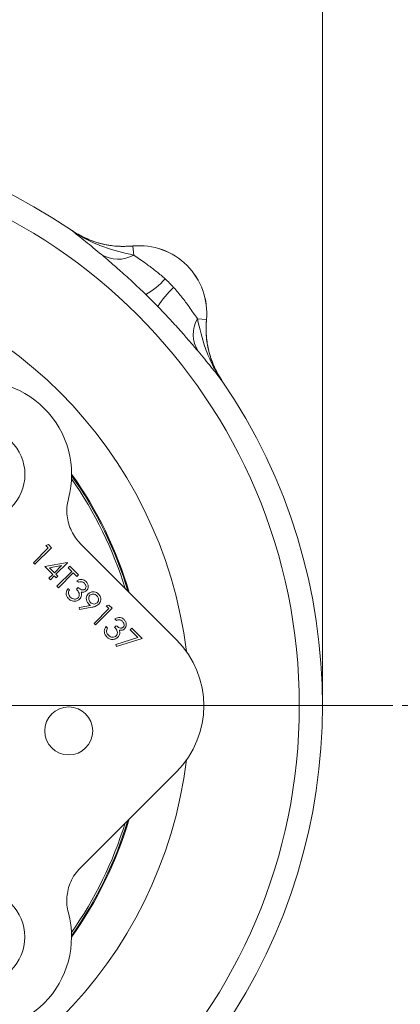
# Model space of a CAD drawing. Header units: inches. Extents: x 0.3 to 33.9, y 0.2 to 21.7.
# Tile 16 of 22: x 25.6 to 27.7, y 8.4 to 13.7. Entities that reach past the tile are written whole.
import ezdxf

# ---------------------------------------------------------------- set-up
doc = ezdxf.new("R2010")
doc.units = ezdxf.units.IN
doc.header["$MEASUREMENT"] = 0
doc.header["$PDSIZE"] = -1
doc.layers.add('SLD-0', color=7, linetype='Continuous', lineweight=15)
doc.styles.add('SLDTEXTSTYLE0', font='TXT', dxfattribs={"width": 0.75})
doc.dimstyles.new('SLDDIMSTYLE0', dxfattribs={"dimtxt": 0.25, "dimasz": 0.13, "dimexe": 0, "dimexo": 0.0625, "dimgap": 0.0625, "dimtad": 0, "dimtih": 1, "dimtoh": 1, "dimrnd": 1e-09, "dimzin": 12, "dimdsep": 46, "dimtxsty": 'SLDTEXTSTYLE0', "dimsah": 1, "dimcen": 0.09, "dimadec": 0, "dimazin": 3, "dimtfac": 1, "dimtofl": 0, "dimtmove": 0, "dimatfit": 3, "dimfxl": 1, "dimfrac": 2, "dimtolj": 1, "dimtzin": 12, "dimarcsym": 0})

# ---------------------------------------------------------------- blocks, each defined once
blk = doc.blocks.new('_D')
at = {"layer": 'SLD-0'}
for p, q in [((24.1595, 13.4864), (24.1595, 14.5173)), ((27.2395, 10.0304), (27.2395, 14.5173)), ((24.1595, 14.3923), (25.0809, 14.3923)), ((25.2204, 14.4291), (25.1696, 14.4291)), ((25.1696, 14.4291), (25.1696, 14.0322)), ((26.1786, 14.4291), (26.2294, 14.4291)), ((26.2294, 14.4291), (26.2294, 14.0322)), ((27.2395, 14.3923), (26.3181, 14.3923)), ((25.1696, 14.0322), (25.2204, 14.0322)), ((26.2294, 14.0322), (26.1786, 14.0322))]:
    blk.add_line(p, q, dxfattribs=at)
for points in [[(24.1595, 14.3923), (24.2895, 14.3723), (24.2895, 14.4123)], [(27.2395, 14.3923), (27.1095, 14.4123), (27.1095, 14.3723)]]:
    blk.add_solid(points, dxfattribs=at)
at = {"layer": 'SLD-0', "char_height": 0.25, "attachment_point": 1, "style": 'SLDTEXTSTYLE0'}
for s, insert in [('3.08', (25.2747, 14.8022, 0.0039)), ('78.23', (25.2839, 14.3545, 0.0039))]:
    blk.add_mtext(s, dxfattribs=dict(at, insert=insert))
blk = doc.blocks.new('_D_5')
at = {"layer": 'SLD-0'}
for p, q in [((27.6656, 9.9804), (29.8681, 9.9804)), ((29.7431, 9.9804), (29.7431, 8.7264)), ((29.264, 8.3524), (29.2132, 8.3524)), ((29.2132, 8.3524), (29.2132, 7.9555)), ((30.2222, 8.3524), (30.273, 8.3524)), ((30.273, 8.3524), (30.273, 7.9555)), ((29.2132, 7.9555), (29.264, 7.9555)), ((30.273, 7.9555), (30.2222, 7.9555)), ((29.7431, 6.6508), (29.7431, 7.9047)), ((25.5945, 6.6508), (29.8681, 6.6508))]:
    blk.add_line(p, q, dxfattribs=at)
for points in [[(29.7431, 9.9804), (29.7231, 9.8504), (29.7631, 9.8504)], [(29.7431, 6.6508), (29.7631, 6.7808), (29.7231, 6.7808)]]:
    blk.add_solid(points, dxfattribs=at)
at = {"layer": 'SLD-0', "char_height": 0.25, "attachment_point": 1, "style": 'SLDTEXTSTYLE0'}
for s, insert in [('3.33', (29.3183, 8.7254, 0.413)), ('84.57', (29.3275, 8.2778, 0.413))]:
    blk.add_mtext(s, dxfattribs=dict(at, insert=insert))
blk = doc.blocks.new('SW_CENTERMARKSYMBOL_0')
at = {"layer": 'SLD-0', "color": 0}
blk.add_line((1, 0), (3.4561, 0), dxfattribs=at)

msp = doc.modelspace()

# ---------------------------------------------------------------- linework, layer by layer
at = {"color": 7, "linetype": 'Continuous', "lineweight": 15}
for p, q in [((25.8956, 12.5244), (25.8955, 12.5241)), ((25.8956, 12.5244), (25.9044, 12.5187)), ((26.225, 12.4394), (26.225, 12.4397)), ((26.2297, 12.3907), (26.225, 12.4394)), ((26.5699, 12.0506), (26.6185, 12.0459)), ((26.6188, 12.0459), (26.6185, 12.0459)), ((26.7032, 11.7164), (26.7035, 11.7165)), ((25.6929, 10.7449), (25.7722, 10.8242)), ((25.7892, 10.8253), (25.7008, 10.737)), ((25.7586, 10.8378), (25.7729, 10.8417)), ((25.7722, 10.8242), (25.7586, 10.8378)), ((25.7729, 10.8417), (25.7892, 10.8253)), ((25.9447, 10.8466), (26.458, 10.333)), ((25.7008, 10.737), (25.6929, 10.7449)), ((25.754, 10.7245), (25.8726, 10.7465)), ((25.796, 10.6825), (25.754, 10.7245)), ((25.8434, 10.73), (25.7787, 10.718)), ((25.7787, 10.718), (25.805, 10.6916)), ((25.805, 10.6916), (25.8434, 10.73)), ((25.8742, 10.7448), (25.813, 10.6837)), ((25.8186, 10.6191), (25.898, 10.6984)), ((25.8726, 10.7465), (25.8742, 10.7448)), ((25.8787, 10.7177), (25.8878, 10.7267)), ((25.898, 10.6984), (25.8787, 10.7177)), ((25.8878, 10.7267), (25.9342, 10.6802)), ((25.7756, 10.6622), (25.796, 10.6825)), ((25.7835, 10.6542), (25.7756, 10.6622)), ((25.8039, 10.6746), (25.7835, 10.6542)), ((25.8141, 10.6644), (25.8039, 10.6746)), ((25.813, 10.6837), (25.8232, 10.6735)), ((25.8232, 10.6735), (25.8141, 10.6644)), ((25.9059, 10.6904), (25.8265, 10.6111)), ((25.9251, 10.6712), (25.9059, 10.6904)), ((25.9342, 10.6802), (25.9251, 10.6712)), ((25.9331, 10.6406), (25.9251, 10.6485)), ((25.8265, 10.6111), (25.8186, 10.6191)), ((25.8775, 10.6077), (25.8855, 10.5998)), ((25.9229, 10.6032), (25.9319, 10.6123)), ((25.9368, 10.5051), (25.9973, 10.5165)), ((25.9387, 10.4944), (25.9368, 10.5051)), ((26.0057, 10.507), (25.9387, 10.4944)), ((26.0169, 10.4207), (26.0962, 10.5)), ((26.1132, 10.5012), (26.0248, 10.4128)), ((26.0826, 10.5136), (26.0969, 10.5175)), ((26.0962, 10.5), (26.0826, 10.5136)), ((26.0969, 10.5175), (26.1132, 10.5012)), ((26.137, 10.4366), (26.1291, 10.4445)), ((26.0248, 10.4128), (26.0169, 10.4207)), ((26.0815, 10.4037), (26.0894, 10.3958)), ((26.1268, 10.3992), (26.1359, 10.4082)), ((26.2106, 10.3856), (26.2197, 10.3946)), ((26.2516, 10.3446), (26.2106, 10.3856)), ((26.2197, 10.3946), (26.2741, 10.3402)), ((26.1339, 10.3067), (26.2516, 10.3446)), ((26.2741, 10.3402), (26.137, 10.296)), ((26.137, 10.296), (26.1339, 10.3067)), ((26.4578, 9.6266), (25.9443, 9.1133))]:
    msp.add_line(p, q, dxfattribs=at)
for centre, radius in [((24.1595, 9.9804), 2.9561), ((25.3972, 11.2175), 0.25), ((25.8813, 9.8449), 0.1285), ((25.3966, 8.7426), 0.25)]:
    msp.add_circle(centre, radius, dxfattribs=at)
for centre, radius, start, end in [((24.1595, 9.9804), 3.08, 55.6887, 124.3113), ((26.2595, 12.0804), 0.361, 354.5222, 95.4778), ((26.2595, 12.0804), 0.3607, 354.5149, 95.4851), ((26.1459, 12.5412), 0.1722, 238.546, 299.097), ((26.0755, 12.551), 0.4311, 300.4994, 318.2523), ((26.7301, 11.8964), 0.4311, 131.7477, 149.5006), ((26.7203, 11.9668), 0.1722, 150.903, 211.454), ((25.3972, 11.2175), 0.5, 344.9758, 104.9968), ((24.1595, 9.9804), 3.08, 325.6887, 34.3113), ((24.1595, 9.9804), 2.1191, 17.2145, 34.9381), ((24.1595, 9.9804), 2.1191, 325.0346, 342.7582), ((25.3966, 8.7426), 0.5, 254.9758, 14.9968)]:
    msp.add_arc(centre, radius, start, end, dxfattribs=at)
at = {"color": 8, "linetype": 'Continuous', "lineweight": 15}
for radius, start, end in [(2.3701, 7, 82.9726), (2.1338, 16.4722, 35.4749), (2.129, 16.7104, 35.2958), (2.3701, 277, 352.9726), (2.1338, 324.4977, 343.5004), (2.129, 324.6769, 343.2622)]:
    msp.add_arc((24.1595, 9.9804), radius, start, end, dxfattribs=at)
at = {"color": 7, "linetype": 'Continuous', "lineweight": 15}
msp.add_ellipse((26.1033, 9.9799), major_axis=(0.501, -0.0001), ratio=0.998099, start_param=5.498738, end_param=7.067632, dxfattribs=at)
for points, knots in [([(25.8955, 12.5241), (25.8957, 12.524), (25.9082, 12.5144), (25.9333, 12.4949), (25.9837, 12.4547), (26.0273, 12.4184), (26.0561, 12.3943)], [0, 0, 0, 0, 0.002547, 0.254971, 0.506602, 1, 1, 1, 1]), ([(26.2297, 12.3907), (26.1761, 12.4034), (26.0917, 12.4234), (25.9802, 12.4709), (25.9235, 12.5045), (25.8958, 12.5239), (25.8955, 12.5241)], [0, 0, 0, 0, 0.458943, 0.721865, 0.99767, 1, 1, 1, 1]), ([(26.225, 12.4394), (26.1965, 12.4381), (26.1386, 12.4354), (26.0531, 12.4505), (25.9701, 12.4785), (25.9206, 12.5088), (25.8955, 12.5241)], [0, 0, 0, 0, 0.246206, 0.499999, 0.746205, 1, 1, 1, 1]), ([(25.9235, 12.5074), (25.9457, 12.4953), (25.993, 12.4695), (26.0695, 12.4473), (26.1485, 12.4358), (26.1995, 12.4384), (26.225, 12.4397)], [0, 0, 0, 0, 0.24107, 0.513061, 0.756531, 1, 1, 1, 1]), ([(26.0561, 12.3943), (26.0703, 12.3823), (26.0992, 12.3578), (26.1549, 12.3093), (26.2209, 12.25), (26.2696, 12.2033), (26.2943, 12.1795)], [0, 0, 0, 0, 0.21336, 0.43352, 0.711269, 1, 1, 1, 1]), ([(26.3972, 12.2639), (26.3938, 12.267), (26.3755, 12.2836), (26.3408, 12.3119), (26.285, 12.3528), (26.2503, 12.3766), (26.2297, 12.3907)], [0, 0, 0, 0, 0.061603, 0.328469, 0.601193, 1, 1, 1, 1]), ([(26.5699, 12.0506), (26.5557, 12.0712), (26.531, 12.107), (26.4875, 12.1669), (26.458, 12.2008), (26.443, 12.2181)], [0, 0, 0, 0, 0.398876, 0.694912, 1, 1, 1, 1]), ([(26.3586, 12.1152), (26.3632, 12.1106), (26.3886, 12.0843), (26.4346, 12.0356), (26.4891, 11.975), (26.5364, 11.9206), (26.561, 11.8917), (26.5734, 11.877)], [0, 0, 0, 0, 0.054789, 0.306864, 0.566571, 0.779999, 1, 1, 1, 1]), ([(26.7032, 11.7164), (26.7031, 11.7167), (26.6837, 11.7443), (26.65, 11.8011), (26.6025, 11.9126), (26.5825, 11.9969), (26.5699, 12.0506)], [0, 0, 0, 0, 0.00233, 0.278135, 0.541057, 1, 1, 1, 1]), ([(26.6188, 12.0459), (26.6182, 12.0375), (26.6153, 12.0014), (26.618, 11.9365), (26.6349, 11.8567), (26.6631, 11.7819), (26.6899, 11.7385), (26.7035, 11.7165)], [0, 0, 0, 0, 0.073245, 0.312639, 0.558976, 0.776893, 1, 1, 1, 1]), ([(26.7032, 11.7164), (26.7014, 11.7192), (26.6841, 11.7449), (26.6557, 11.7975), (26.6288, 11.8772), (26.6146, 11.9612), (26.6172, 12.0174), (26.6185, 12.0459)], [0, 0, 0, 0, 0.0286615, 0.2680197, 0.5143301, 0.7536885, 1, 1, 1, 1]), ([(26.5734, 11.877), (26.5975, 11.8482), (26.6338, 11.8046), (26.674, 11.7541), (26.6935, 11.7291), (26.7031, 11.7166), (26.7032, 11.7164)], [0, 0, 0, 0, 0.493398, 0.745029, 0.997453, 1, 1, 1, 1]), ([(25.9447, 10.8466), (25.9354, 10.8568), (25.9165, 10.8777), (25.8954, 10.9142), (25.8801, 10.9538), (25.8718, 10.9964), (25.8705, 11.042), (25.8769, 11.0724), (25.8801, 11.0879)], [0, 0, 0, 0, 0.1587687, 0.3221397, 0.4809092, 0.644286, 0.819039, 1, 1, 1, 1]), ([(25.9251, 10.6485), (25.9296, 10.6509), (25.9384, 10.6556), (25.9526, 10.6564), (25.9651, 10.6525), (25.9711, 10.6474), (25.9741, 10.6449)], [0, 0, 0, 0, 0.280288, 0.55968, 0.779747, 1, 1, 1, 1]), ([(25.9652, 10.6357), (25.9627, 10.6378), (25.9577, 10.642), (25.946, 10.6449), (25.938, 10.6422), (25.9331, 10.6406)], [0, 0, 0, 0, 0.280636, 0.560364, 1, 1, 1, 1]), ([(25.9741, 10.6449), (25.9773, 10.6409), (25.9837, 10.633), (25.9866, 10.6187), (25.9843, 10.6056), (25.9794, 10.5992), (25.977, 10.5961)], [0, 0, 0, 0, 0.280085, 0.559868, 0.780099, 1, 1, 1, 1]), ([(25.8809, 10.5522), (25.8772, 10.5566), (25.8698, 10.5654), (25.8671, 10.5818), (25.8704, 10.5963), (25.8752, 10.6039), (25.8775, 10.6077)], [0, 0, 0, 0, 0.279876, 0.559011, 0.77927, 1, 1, 1, 1]), ([(25.8855, 10.5998), (25.8837, 10.5964), (25.8806, 10.5904), (25.8803, 10.5836), (25.8802, 10.5807)], [0, 0, 0, 0, 0.560694, 1, 1, 1, 1]), ([(25.9314, 10.5573), (25.9328, 10.559), (25.9356, 10.5623), (25.9384, 10.5706), (25.9378, 10.5865), (25.9288, 10.5965), (25.9229, 10.6032)], [0, 0, 0, 0, 0.125583, 0.251209, 0.500631, 1, 1, 1, 1]), ([(25.9319, 10.6123), (25.9374, 10.6077), (25.9456, 10.6009), (25.9581, 10.5988), (25.965, 10.6007), (25.9677, 10.6029), (25.9691, 10.604)], [0, 0, 0, 0, 0.499396, 0.749029, 0.874536, 1, 1, 1, 1]), ([(25.977, 10.5961), (25.9748, 10.5942), (25.9704, 10.5904), (25.9604, 10.5868), (25.953, 10.5877), (25.9484, 10.5882)], [0, 0, 0, 0, 0.280508, 0.560792, 1, 1, 1, 1]), ([(25.9691, 10.604), (25.9709, 10.6068), (25.9747, 10.6124), (25.9736, 10.6248), (25.9684, 10.6316), (25.9652, 10.6357)], [0, 0, 0, 0, 0.27886, 0.560054, 1, 1, 1, 1]), ([(25.9864, 10.5784), (25.991, 10.582), (26.0001, 10.5892), (26.0168, 10.5902), (26.0312, 10.586), (26.0382, 10.5802), (26.0416, 10.5773)], [0, 0, 0, 0, 0.279563, 0.558866, 0.779429, 1, 1, 1, 1]), ([(25.8802, 10.5807), (25.8811, 10.5765), (25.8828, 10.5691), (25.8879, 10.5636), (25.8901, 10.5611)], [0, 0, 0, 0, 0.5587023, 1, 1, 1, 1]), ([(25.94, 10.5501), (25.9351, 10.5464), (25.9251, 10.539), (25.9073, 10.5378), (25.892, 10.5427), (25.8846, 10.549), (25.8809, 10.5522)], [0, 0, 0, 0, 0.2793082, 0.558806, 0.7792947, 1, 1, 1, 1]), ([(25.8901, 10.5611), (25.8934, 10.5582), (25.8999, 10.5525), (25.9119, 10.5497), (25.9233, 10.551), (25.9287, 10.5552), (25.9314, 10.5573)], [0, 0, 0, 0, 0.280599, 0.560151, 0.780303, 1, 1, 1, 1]), ([(25.9505, 10.5711), (25.9495, 10.5667), (25.9477, 10.5588), (25.9424, 10.5528), (25.94, 10.5501)], [0, 0, 0, 0, 0.5594191, 1, 1, 1, 1]), ([(25.9484, 10.5882), (25.9494, 10.5851), (25.9512, 10.5795), (25.9507, 10.5737), (25.9505, 10.5711)], [0, 0, 0, 0, 0.559838, 1, 1, 1, 1]), ([(25.9873, 10.5251), (25.9838, 10.5295), (25.9768, 10.5382), (25.9748, 10.5541), (25.978, 10.5683), (25.9836, 10.575), (25.9864, 10.5784)], [0, 0, 0, 0, 0.279809, 0.559477, 0.779619, 1, 1, 1, 1]), ([(25.9948, 10.5709), (25.9924, 10.5676), (25.9877, 10.5611), (25.9883, 10.5495), (25.9917, 10.5398), (25.9958, 10.5351), (25.9978, 10.5327)], [0, 0, 0, 0, 0.278424, 0.558364, 0.77908, 1, 1, 1, 1]), ([(26.0322, 10.5686), (26.0291, 10.5711), (26.0231, 10.5761), (26.0122, 10.5781), (26.002, 10.5767), (25.9972, 10.5728), (25.9948, 10.5709)], [0, 0, 0, 0, 0.280167, 0.55999, 0.7801, 1, 1, 1, 1]), ([(26.0345, 10.5312), (26.0368, 10.5344), (26.0415, 10.5407), (26.0414, 10.5521), (26.0382, 10.5617), (26.0342, 10.5663), (26.0322, 10.5686)], [0, 0, 0, 0, 0.278768, 0.558626, 0.779185, 1, 1, 1, 1]), ([(26.0416, 10.5773), (26.0452, 10.5728), (26.0523, 10.5638), (26.0542, 10.5475), (26.0504, 10.5332), (26.0447, 10.5262), (26.0419, 10.5227)], [0, 0, 0, 0, 0.279743, 0.55918, 0.77961, 1, 1, 1, 1]), ([(25.9973, 10.5165), (25.9953, 10.518), (25.9919, 10.5207), (25.9887, 10.5238), (25.9873, 10.5251)], [0, 0, 0, 0, 0.559931, 1, 1, 1, 1]), ([(25.9978, 10.5327), (26.0008, 10.5302), (26.0067, 10.5252), (26.0176, 10.5234), (26.0274, 10.5254), (26.0321, 10.5293), (26.0345, 10.5312)], [0, 0, 0, 0, 0.280249, 0.559573, 0.779792, 1, 1, 1, 1]), ([(26.0419, 10.5227), (26.0357, 10.5184), (26.0247, 10.5106), (26.0115, 10.5081), (26.0057, 10.507)], [0, 0, 0, 0, 0.558195, 1, 1, 1, 1]), ([(26.1291, 10.4445), (26.1335, 10.4469), (26.1423, 10.4516), (26.1566, 10.4524), (26.1691, 10.4485), (26.175, 10.4434), (26.178, 10.4408)], [0, 0, 0, 0, 0.280288, 0.55968, 0.779747, 1, 1, 1, 1]), ([(26.1691, 10.4317), (26.1666, 10.4338), (26.1616, 10.438), (26.1499, 10.4409), (26.1419, 10.4382), (26.137, 10.4366)], [0, 0, 0, 0, 0.280636, 0.560364, 1, 1, 1, 1]), ([(26.173, 10.4), (26.1748, 10.4028), (26.1786, 10.4083), (26.1776, 10.4208), (26.1723, 10.4276), (26.1691, 10.4317)], [0, 0, 0, 0, 0.27886, 0.560054, 1, 1, 1, 1]), ([(26.178, 10.4408), (26.1812, 10.4369), (26.1876, 10.4289), (26.1905, 10.4147), (26.1882, 10.4016), (26.1833, 10.3952), (26.1809, 10.3921)], [0, 0, 0, 0, 0.280085, 0.559868, 0.780099, 1, 1, 1, 1]), ([(26.0849, 10.3482), (26.0812, 10.3526), (26.0738, 10.3614), (26.071, 10.3777), (26.0744, 10.3922), (26.0791, 10.3999), (26.0815, 10.4037)], [0, 0, 0, 0, 0.279876, 0.559011, 0.77927, 1, 1, 1, 1]), ([(26.0894, 10.3958), (26.0876, 10.3924), (26.0845, 10.3864), (26.0842, 10.3796), (26.0841, 10.3766)], [0, 0, 0, 0, 0.560694, 1, 1, 1, 1]), ([(26.1353, 10.3533), (26.1367, 10.3549), (26.1395, 10.3583), (26.1424, 10.3666), (26.1417, 10.3824), (26.1328, 10.3925), (26.1268, 10.3992)], [0, 0, 0, 0, 0.1255832, 0.2512087, 0.5006314, 1, 1, 1, 1]), ([(26.1359, 10.4082), (26.1413, 10.4037), (26.1495, 10.3969), (26.162, 10.3948), (26.1689, 10.3967), (26.1716, 10.3989), (26.173, 10.4)], [0, 0, 0, 0, 0.499396, 0.749029, 0.874536, 1, 1, 1, 1]), ([(26.1809, 10.3921), (26.1787, 10.3902), (26.1743, 10.3864), (26.1644, 10.3828), (26.1569, 10.3837), (26.1524, 10.3842)], [0, 0, 0, 0, 0.280508, 0.560792, 1, 1, 1, 1]), ([(26.1524, 10.3842), (26.1533, 10.3811), (26.1551, 10.3755), (26.1546, 10.3696), (26.1544, 10.3671)], [0, 0, 0, 0, 0.559838, 1, 1, 1, 1]), ([(26.0841, 10.3766), (26.085, 10.3725), (26.0867, 10.3651), (26.0918, 10.3595), (26.0941, 10.3571)], [0, 0, 0, 0, 0.558702, 1, 1, 1, 1]), ([(26.144, 10.3461), (26.139, 10.3424), (26.129, 10.335), (26.1112, 10.3338), (26.0959, 10.3387), (26.0885, 10.345), (26.0849, 10.3482)], [0, 0, 0, 0, 0.279308, 0.558806, 0.779295, 1, 1, 1, 1]), ([(26.0941, 10.3571), (26.0973, 10.3542), (26.1039, 10.3485), (26.1159, 10.3457), (26.1272, 10.347), (26.1326, 10.3512), (26.1353, 10.3533)], [0, 0, 0, 0, 0.280599, 0.560151, 0.780303, 1, 1, 1, 1]), ([(26.1544, 10.3671), (26.1534, 10.3627), (26.1516, 10.3548), (26.1463, 10.3488), (26.144, 10.3461)], [0, 0, 0, 0, 0.559419, 1, 1, 1, 1]), ([(25.8796, 8.872), (25.8767, 8.8856), (25.8707, 8.913), (25.8707, 8.9552), (25.8773, 8.9972), (25.8914, 9.0383), (25.913, 9.0784), (25.9337, 9.1015), (25.9443, 9.1133)], [0, 0, 0, 0, 0.158768, 0.322138, 0.480906, 0.644282, 0.819037, 1, 1, 1, 1])]:
    msp.add_open_spline(points, degree=3, knots=knots, dxfattribs=at)
for points in [[(26.443, 12.2181), (26.4356, 12.226), (26.4209, 12.2417), (26.4051, 12.2565), (26.3972, 12.2639)], [(26.2943, 12.1795), (26.3052, 12.1689), (26.3268, 12.1477), (26.348, 12.126), (26.3586, 12.1152)]]:
    msp.add_open_spline(points, degree=3, dxfattribs=at)
at = {"layer": 'SLD-0'}
msp.add_point((27.2395, 9.9804), dxfattribs=at)

# ---------------------------------------------------------------- block references
msp.add_blockref('SW_CENTERMARKSYMBOL_0', (24.1595, 9.9804), dxfattribs=at)

# ---------------------------------------------------------------- dimensions: what is measured, and where the dimension line sits
dim = msp.add_linear_dim(base=(24.1595, 14.3923), p1=(27.2395, 9.9804), p2=(24.1595, 13.4364), dimstyle='SLDDIMSTYLE0', dxfattribs=at)
dim.commit()
dim.dimension.update_dxf_attribs({"geometry": '_D', "text_midpoint": (25.6995, 14.3923), "dimtype": 160})
dim = msp.add_linear_dim(base=(29.7431, 9.9804), p1=(25.5445, 6.6508), p2=(27.6156, 9.9804), angle=90, dimstyle='SLDDIMSTYLE0', dxfattribs=at)
dim.commit()
dim.dimension.update_dxf_attribs({"geometry": '_D_5', "text_midpoint": (29.7431, 8.3156), "dimtype": 160})

doc.saveas('drawing.dxf')
